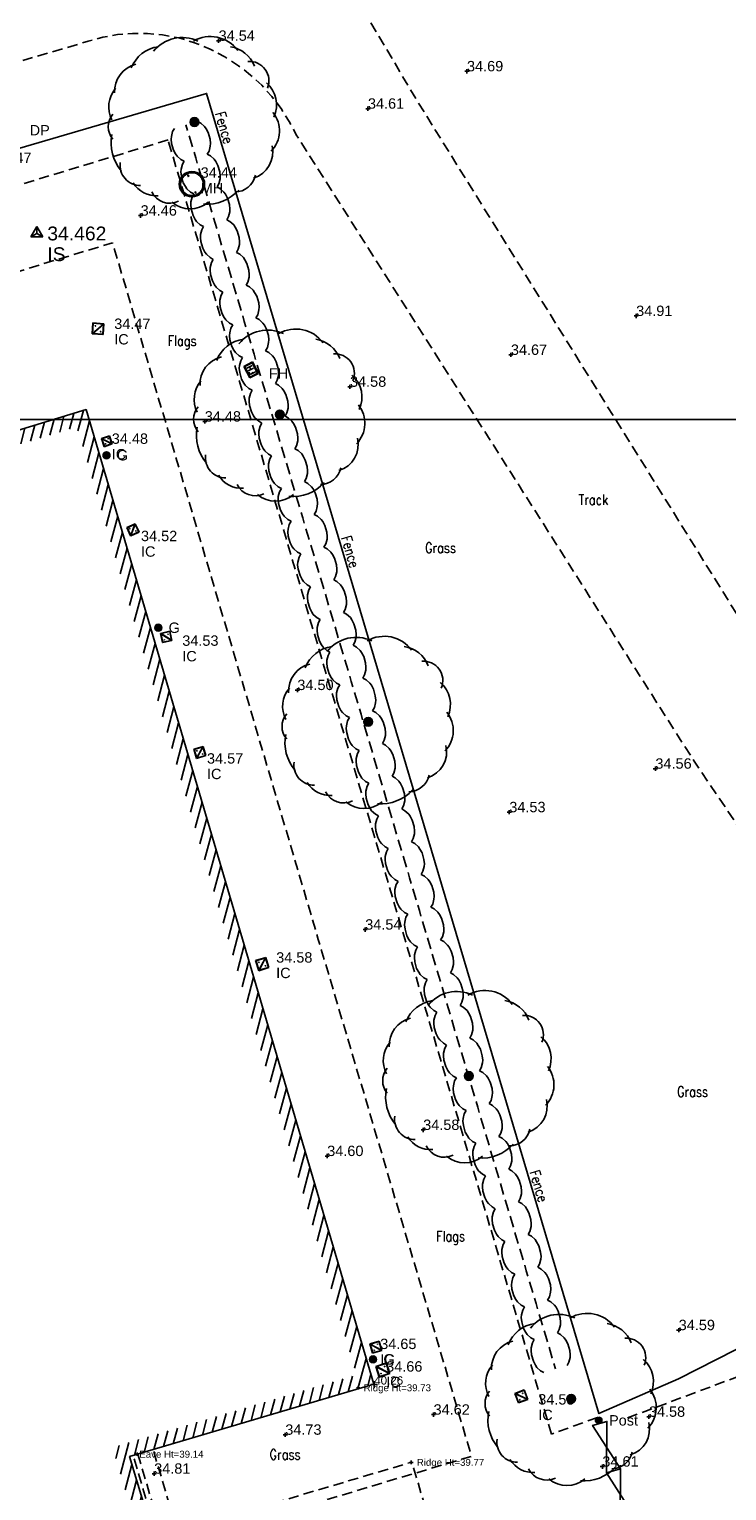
# Model space of a CAD drawing. Extents: x 708194 to 708420, y 776576 to 776889.
# Tile 21 of 31: x 708324 to 708344, y 776701 to 776744. Entities that reach past the tile are written whole.
import ezdxf
from ezdxf.enums import TextEntityAlignment as Align

# ---------------------------------------------------------------- set-up
doc = ezdxf.new("R2010")
doc.units = 0
doc.header["$LTSCALE"] = 0.15
doc.header["$MEASUREMENT"] = 0
doc.linetypes.add('Dashed', pattern=[3, 2, -1])
doc.layers.get('0').update_dxf_attribs({"linetype": 'CONTINUOUS'})
for name, color, linetype in [('Building', 8, 'CONTINUOUS'), ('Building Heights', 6, 'CONTINUOUS'), ('Channel', 132, 'Dashed'), ('Concrete', 7, 'Dashed'), ('Fence', 32, 'CONTINUOUS'), ('Gate', 3, 'CONTINUOUS'), ('Ground Levels', 3, 'CONTINUOUS'), ('Gulley', 4, 'CONTINUOUS'), ('Hedge', 3, 'CONTINUOUS'), ('IC', 5, 'CONTINUOUS'), ('Invert', 4, 'CONTINUOUS'), ('Levels', 7, 'CONTINUOUS'), ('Manholes', 7, 'CONTINUOUS'), ('OHang', 6, 'Dashed'), ('Street Furniture', 1, 'CONTINUOUS'), ('Survey Stations', 1, 'CONTINUOUS'), ('Text', 2, 'CONTINUOUS'), ('TITLE', 7, 'CONTINUOUS'), ('Trees', 3, 'CONTINUOUS'), ('Valves', 5, 'CONTINUOUS'), ('Verge', 1, 'Dashed')]:
    doc.layers.add(name, color=color, linetype=linetype)
doc.styles.add('Code Annotation', font='arial.ttf')
doc.styles.add('Default', font='arial.ttf')
doc.styles.add('Height Annotation', font='arial.ttf')
doc.styles.get("Standard").update_dxf_attribs({"font": 'ROMANS.SHX', "width": 0.8, "height": 0.3})
doc.styles.add('Station Text', font='arial.ttf')

# ---------------------------------------------------------------- blocks, each defined once
blk = doc.blocks.new('PT_PLUS')
at = {"color": 0, "linetype": 'Continuous', "flags": 128}
for points in [[(-0.5, 0), (0.5, 0)], [(0, -0.5), (0, 0.5)]]:
    blk.add_lwpolyline(points, dxfattribs=at)
blk = doc.blocks.new('PT_STATION')
at = {"color": 0, "linetype": 'Continuous', "flags": 128}
for points in [[(0, 0.5), (-0.433, -0.25)], [(-0.433, -0.25), (0, 0), (0, 0.5)], [(0.433, -0.25), (0, 0.5)], [(0, 0), (0.433, -0.25)], [(-0.433, -0.25), (0.433, -0.25)]]:
    blk.add_lwpolyline(points, dxfattribs=at)
blk = doc.blocks.new('MHS1')
at = {"color": 7, "linetype": 'Continuous', "flags": 128}
for points in [[(0.665963, 0.665963), (0, 0.665963)], [(0, 0.665963), (0, 0)], [(0, 0), (0.665963, 0)], [(0.652643, 0.652643), (0.013319, 0.652643)], [(0.013319, 0.652643), (0.013319, 0.013319)], [(0.013319, 0.013319), (0.652643, 0.013319)], [(0.019979, 0.019979), (0.645984, 0.645984)], [(0.019979, 0.029397), (0.636566, 0.645984)], [(0.645984, 0.645984), (0.019979, 0.645984)], [(0.019979, 0.645984), (0.019979, 0.019979)], [(0.019979, 0.019979), (0.645984, 0.019979)], [(0.029397, 0.019979), (0.645984, 0.636566)], [(0.146713, 0.513599), (0.152363, 0.51925)], [(0.155674, 0.504638), (0.146713, 0.513599)], [(0.161325, 0.510289), (0.152363, 0.51925)], [(0.171657, 0.488655), (0.180618, 0.479694)], [(0.177308, 0.494306), (0.186269, 0.485345)], [(0.186269, 0.485345), (0.180618, 0.479694)], [(0.479694, 0.180618), (0.485345, 0.186269)], [(0.488655, 0.171657), (0.479694, 0.180618)], [(0.494306, 0.177308), (0.485345, 0.186269)], [(0.504638, 0.155674), (0.513599, 0.146713)], [(0.510289, 0.161325), (0.51925, 0.152363)], [(0.51925, 0.152363), (0.513599, 0.146713)], [(0.645984, 0.019979), (0.645984, 0.645984)], [(0.652643, 0.013319), (0.652643, 0.652643)], [(0.665963, 0), (0.665963, 0.665963)]]:
    blk.add_lwpolyline(points, dxfattribs=at)
at = {"color": 7, "linetype": 'Continuous'}
for centre, start, end in [((0.166491, 0.499472), 154.471221, 295.528779), ((0.166491, 0.499472), -25.528779, 115.528779), ((0.499472, 0.166491), 154.471221, 295.528779), ((0.499472, 0.166491), -25.528779, 115.528779)]:
    blk.add_arc(centre, 0.011987, start, end, dxfattribs=at)
blk = doc.blocks.new('FH1')
at = {"color": 2, "linetype": 'Continuous', "flags": 128}
for points in [[(0, 0.2), (0.35, 0.2)], [(0, 0.2), (0, 0)], [(0, 0), (0.35, 0)], [(0.015, 0.185), (0.335, 0.185)], [(0.015, 0.185), (0.015, 0.015)], [(0.015, 0.015), (0.335, 0.015)], [(0.151982, 0.159631), (0.072663, 0.159631)], [(0.072663, 0.159631), (0.072663, 0.038958)], [(0.111251, 0.100008), (0.072663, 0.100008)], [(0.192713, 0.159274), (0.192713, 0.039672)], [(0.272724, 0.099754), (0.192713, 0.099754)], [(0.272724, 0.039787), (0.272724, 0.159811)], [(0.335, 0.185), (0.335, 0.015)], [(0.35, 0.2), (0.35, 0)]]:
    blk.add_lwpolyline(points, dxfattribs=at)
blk = doc.blocks.new('RS')
at = {"color": 8, "linetype": 'Continuous', "flags": 128}
for points in [[(-0.083713, 0.044426), (-0.083713, -0.044426)], [(-0.073184, -0.060215), (-0.073184, 0.060215)], [(-0.062653, 0.071107), (-0.062654, -0.071107)], [(-0.052123, -0.07915), (-0.052123, 0.07915)], [(-0.041594, 0.085156), (-0.041594, -0.085156)], [(-0.031064, -0.089536), (-0.031064, 0.089536)], [(-0.020533, 0.09252), (-0.020533, -0.09252)], [(-0.010004, -0.09477), (-0.010004, 0.09477)], [(0.000526, 0.09477), (0.000526, -0.09477)], [(0.011056, -0.09477), (0.011056, 0.09477)], [(0.021587, 0.09228), (0.021587, -0.09228)], [(0.032116, -0.089164), (0.032116, 0.089164)], [(0.042646, 0.084634), (0.042646, -0.084634)], [(0.053177, -0.078447), (0.053177, 0.078447)], [(0.063706, 0.070165), (0.063706, -0.070165)], [(0.074236, -0.058912), (0.074236, 0.058912)], [(0.084767, 0.04212), (0.084767, -0.042382)]]:
    blk.add_lwpolyline(points, dxfattribs=at)
at = {"color": 8, "linetype": 'Continuous'}
blk.add_arc((0, 0), 0.094771, 90.318307, 449.681693, dxfattribs=at)
blk = doc.blocks.new('SUMP1')
at = {"color": 4, "linetype": 'Continuous', "flags": 128}
for points in [[(-0.094472, 0.01), (0.094472, 0.01)], [(-0.090139, 0.03), (0.090139, 0.03)], [(-0.09, 0.030414), (-0.09, -0.030414)], [(-0.080777, 0.05), (0.080777, 0.05)], [(-0.07, 0.064226), (-0.07, -0.064226)], [(-0.064226, 0.07), (0.064226, 0.07)], [(-0.05, 0.080777), (-0.05, -0.080777)], [(-0.030414, 0.09), (0.030414, 0.09)], [(-0.03, 0.090139), (-0.03, -0.090139)], [(-0.01, 0.094472), (-0.01, -0.094472)], [(0.01, 0.094472), (0.01, -0.094472)], [(0.03, 0.090139), (0.03, -0.090139)], [(0.05, 0.080777), (0.05, -0.080777)], [(0.07, 0.064226), (0.07, -0.064226)], [(0.09, 0.030414), (0.09, -0.030414)], [(-0.094472, -0.01), (0.094472, -0.01)], [(-0.090139, -0.03), (0.090139, -0.03)], [(-0.080777, -0.05), (0.080777, -0.05)], [(-0.064226, -0.07), (0.064226, -0.07)], [(-0.030414, -0.09), (0.030414, -0.09)]]:
    blk.add_lwpolyline(points, dxfattribs=at)
at = {"color": 4, "linetype": 'Continuous'}
for radius in [0.1, 0.095]:
    blk.add_circle((0, 0), radius, dxfattribs=at)
blk = doc.blocks.new('TREE5')
at = {"color": 44, "linetype": 'Continuous', "flags": 128}
for points in [[(-0.094481, 0.084411), (-0.094481, -0.084411)], [(-0.067486, -0.107226), (-0.067486, 0.107226)], [(-0.040492, 0.120051), (-0.040492, -0.120051)], [(-0.013497, -0.125975), (-0.013497, 0.125975)], [(0.013497, 0.125975), (0.013497, -0.125975)], [(0.040492, -0.120051), (0.040492, 0.120051)], [(0.067486, 0.107226), (0.067486, -0.107226)], [(0.094481, -0.084411), (0.094481, 0.084411)]]:
    blk.add_lwpolyline(points, dxfattribs=at)
at = {"color": 44, "linetype": 'Continuous'}
blk.add_circle((0, 0), 0.126696, dxfattribs=at)
at = {"color": 3, "linetype": 'Continuous'}
for centre, radius, start, end in [((-0.913951, 1.214287), 0.975335, 97.87745, 158.95866), ((-0.351434, 1.376214), 1.066942, 64.735942, 141.078875), ((0.463374, 1.490188), 0.983588, 36.358776, 120.104647), ((0.897292, 1.289976), 0.902002, 21.327575, 80.817338), ((1.597409, 1.194285), 0.559657, -23.033508, 94.852954), ((-1.495841, 0.88369), 0.811557, 103.867301, 182.986637), ((-1.647334, 0.439368), 0.828785, 139.709963, 206.870364), ((1.545857, 0.500679), 0.833678, -25.245246, 49.646184), ((-1.939407, -0.136073), 0.554512, 139.308665, 220.691335), ((1.612818, -0.253196), 0.848096, -44.321793, 38.869171), ((-1.156085, -0.604727), 1.253935, 168.91805, 219.84474), ((1.480601, -0.869183), 0.78757, -73.009177, 13.519414), ((-1.564101, -1.249366), 0.587302, 171.949072, 270.746483), ((1.169291, -1.415867), 0.608241, -89.449267, -11.971919), ((-1.106335, -1.359725), 0.773709, -149.167056, -85.648095), ((-0.712871, -1.769669), 0.580891, -154.025606, -64.025606), ((0.375133, -1.162346), 1.214916, -95.219623, -41.698425), ((-0.123705, -1.708457), 0.803156, -130.556891, -49.443109)]:
    blk.add_arc(centre, radius, start, end, dxfattribs=at)
blk = doc.blocks.new('MHR1')
at = {"color": 7, "linetype": 'Continuous', "flags": 128}
for points in [[(0.081175, 0.003996), (0.068502, 0.003996)], [(0.068502, -0.003996), (0.068502, 0.003996)], [(0.103779, 0.003996), (0.116452, 0.003996)], [(0.116452, 0.003996), (0.116452, -0.003996)], [(0.562184, 0.003996), (0.549511, 0.003996)], [(0.549511, -0.003996), (0.549511, 0.003996)], [(0.584787, 0.003996), (0.59746, 0.003996)], [(0.59746, 0.003996), (0.59746, -0.003996)], [(0.081175, -0.003996), (0.068502, -0.003996)], [(0.103779, -0.003996), (0.116452, -0.003996)], [(0.562184, -0.003996), (0.549511, -0.003996)], [(0.584787, -0.003996), (0.59746, -0.003996)]]:
    blk.add_lwpolyline(points, dxfattribs=at)
at = {"color": 7, "linetype": 'Continuous'}
for radius in [0.332981, 0.299683]:
    blk.add_circle((0.332981, 0), radius, dxfattribs=at)
for centre, start, end in [((0.092477, 0), 19.471221, 160.528779), ((0.573486, 0), 19.471221, 160.528779), ((0.092477, 0), -160.528779, -19.471221), ((0.573486, 0), -160.528779, -19.471221)]:
    blk.add_arc(centre, 0.011987, start, end, dxfattribs=at)
blk = doc.blocks.new('a0-200')
at = {"layer": 'TITLE'}
blk.add_lwpolyline([(0, 0), (0, 156.6), (226.2, 156.6), (226.2, 0), (0, 0)], dxfattribs=at)

msp = doc.modelspace()

# ---------------------------------------------------------------- hatches: boundary and pattern name
at = {"layer": 'Text'}
h = msp.add_hatch(dxfattribs=at)
h.set_pattern_fill('ANSI31', color=256, scale=2, angle=30)
h.set_pattern_definition([(75, (0, 0), (-0.24148145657, 0.064704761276), [])])
h.paths.add_polyline_path([(708327.208, 776698.773), (708326.096, 776702.482), (708333.161, 776704.581), (708325.069, 776732.013), (708316.334, 776729.345), (708316.891, 776727.365), (708316.506, 776727.257), (708315.843, 776729.613), (708325.338, 776732.514), (708333.658, 776704.311), (708326.594, 776702.213), (708327.591, 776698.888)])

# ---------------------------------------------------------------- linework, layer by layer
at = {"layer": 'Building', "flags": 128}
msp.add_lwpolyline([(708327.208, 776698.773), (708327.591, 776698.888), (708326.594, 776702.213), (708333.658, 776704.311), (708325.338, 776732.514), (708315.843, 776729.613), (708316.506, 776727.257)], dxfattribs=at)
at = {"layer": 'Channel', "flags": 128}
msp.add_lwpolyline([(708328.351, 776696.69), (708326.716, 776702.184)], dxfattribs=at)
at = {"layer": 'Concrete', "flags": 128}
msp.add_lwpolyline([(708341, 776703.334), (708350.151, 776706.762), (708350.519, 776705.829)], dxfattribs=at)
at = {"layer": 'Fence', "flags": 128}
msp.add_lwpolyline([(708351.307, 776708.941), (708346.89, 776706.71), (708342.48, 776704.47), (708340.174, 776703.46), (708328.821, 776741.663), (708314.218, 776737.388)], dxfattribs=at)
at = {"layer": 'Gate', "flags": 128}
for points in [[(708340.8, 776701.862), (708340.389, 776701.743), (708340.404, 776703.234), (708339.992, 776703.115)], [(708341.197, 776700.489), (708340.785, 776700.37), (708340.8, 776701.862), (708340.389, 776701.743)]]:
    msp.add_lwpolyline(points, close=True, dxfattribs=at)
at = {"layer": 'Hedge'}
for p, q in [((708328.273, 776740.591), (708328.226, 776740.749)), ((708328.414, 776740.117), (708328.32, 776740.433)), ((708328.695, 776739.17), (708328.601, 776739.485)), ((708328.976, 776738.223), (708328.883, 776738.538)), ((708329.258, 776737.275), (708329.164, 776737.591)), ((708329.539, 776736.328), (708329.445, 776736.643)), ((708329.82, 776735.381), (708329.727, 776735.696)), ((708330.102, 776734.433), (708330.008, 776734.749)), ((708330.383, 776733.486), (708330.289, 776733.801)), ((708330.664, 776732.539), (708330.57, 776732.854)), ((708330.945, 776731.591), (708330.852, 776731.907)), ((708331.227, 776730.644), (708331.133, 776730.959)), ((708331.508, 776729.697), (708331.414, 776730.012)), ((708331.789, 776728.749), (708331.696, 776729.065)), ((708332.071, 776727.802), (708331.977, 776728.117)), ((708332.352, 776726.855), (708332.258, 776727.17)), ((708332.633, 776725.907), (708332.54, 776726.223)), ((708332.915, 776724.96), (708332.821, 776725.276)), ((708333.196, 776724.013), (708333.102, 776724.328)), ((708333.477, 776723.065), (708333.384, 776723.381)), ((708333.759, 776722.118), (708333.665, 776722.434)), ((708334.04, 776721.171), (708333.946, 776721.486)), ((708334.321, 776720.224), (708334.228, 776720.539)), ((708334.603, 776719.276), (708334.509, 776719.592)), ((708334.884, 776718.329), (708334.79, 776718.644)), ((708335.165, 776717.382), (708335.072, 776717.697)), ((708335.447, 776716.434), (708335.353, 776716.75)), ((708335.728, 776715.487), (708335.634, 776715.802)), ((708336.009, 776714.54), (708335.915, 776714.855)), ((708336.29, 776713.592), (708336.197, 776713.908)), ((708336.572, 776712.645), (708336.478, 776712.96)), ((708336.853, 776711.698), (708336.759, 776712.013)), ((708337.134, 776710.75), (708337.041, 776711.066)), ((708337.416, 776709.803), (708337.322, 776710.118)), ((708337.697, 776708.856), (708337.603, 776709.171)), ((708337.978, 776707.908), (708337.885, 776708.224)), ((708338.26, 776706.961), (708338.166, 776707.277)), ((708338.541, 776706.014), (708338.447, 776706.329)), ((708338.822, 776705.066), (708338.729, 776705.382)), ((708338.916, 776704.751), (708338.869, 776704.908))]:
    msp.add_line(p, q, dxfattribs=at)
at = {"layer": 'Hedge', "flags": 128}
for points in [[(708328.172, 776739.702), (708328.079, 776739.752), (708327.972, 776739.849), (708327.927, 776739.913), (708327.868, 776740.024), (708327.811, 776740.214), (708327.8, 776740.339), (708327.803, 776740.417), (708327.84, 776740.557), (708327.89, 776740.649)], [(708328.843, 776739.901), (708328.894, 776739.994), (708328.93, 776740.133), (708328.933, 776740.212), (708328.922, 776740.337), (708328.866, 776740.527), (708328.807, 776740.638), (708328.762, 776740.702), (708328.655, 776740.799), (708328.562, 776740.849)], [(708328.554, 776739.643), (708328.507, 776739.802), (708328.461, 776739.959)], [(708329.124, 776738.954), (708329.175, 776739.046), (708329.212, 776739.186), (708329.215, 776739.264), (708329.203, 776739.39), (708329.147, 776739.579), (708329.088, 776739.691), (708329.043, 776739.755), (708328.936, 776739.852), (708328.843, 776739.901)], [(708328.453, 776738.755), (708328.36, 776738.804), (708328.253, 776738.901), (708328.208, 776738.965), (708328.149, 776739.077), (708328.093, 776739.266), (708328.081, 776739.392), (708328.084, 776739.47), (708328.121, 776739.61), (708328.172, 776739.702)], [(708328.836, 776738.696), (708328.789, 776738.854), (708328.742, 776739.012)], [(708329.405, 776738.007), (708329.456, 776738.099), (708329.493, 776738.239), (708329.496, 776738.317), (708329.485, 776738.443), (708329.428, 776738.632), (708329.369, 776738.743), (708329.324, 776738.807), (708329.217, 776738.904), (708329.124, 776738.954)], [(708328.734, 776737.807), (708328.641, 776737.857), (708328.534, 776737.954), (708328.489, 776738.018), (708328.43, 776738.129), (708328.374, 776738.319), (708328.363, 776738.444), (708328.366, 776738.523), (708328.402, 776738.662), (708328.453, 776738.755)], [(708329.117, 776737.749), (708329.07, 776737.907), (708329.023, 776738.064)], [(708329.016, 776736.86), (708328.923, 776736.91), (708328.816, 776737.007), (708328.771, 776737.071), (708328.711, 776737.182), (708328.655, 776737.372), (708328.644, 776737.497), (708328.647, 776737.575), (708328.684, 776737.715), (708328.734, 776737.807)], [(708329.687, 776737.059), (708329.738, 776737.152), (708329.774, 776737.292), (708329.777, 776737.37), (708329.766, 776737.495), (708329.71, 776737.685), (708329.651, 776737.796), (708329.606, 776737.86), (708329.498, 776737.957), (708329.405, 776738.007)], [(708329.297, 776735.913), (708329.204, 776735.962), (708329.097, 776736.06), (708329.052, 776736.123), (708328.993, 776736.235), (708328.937, 776736.424), (708328.925, 776736.55), (708328.928, 776736.628), (708328.965, 776736.768), (708329.016, 776736.86)], [(708329.398, 776736.802), (708329.351, 776736.96), (708329.305, 776737.117)], [(708329.968, 776736.112), (708330.019, 776736.204), (708330.056, 776736.344), (708330.058, 776736.422), (708330.047, 776736.548), (708329.991, 776736.737), (708329.932, 776736.849), (708329.887, 776736.913), (708329.78, 776737.01), (708329.687, 776737.059)], [(708329.578, 776734.965), (708329.485, 776735.015), (708329.378, 776735.112), (708329.333, 776735.176), (708329.274, 776735.287), (708329.218, 776735.477), (708329.207, 776735.602), (708329.21, 776735.681), (708329.246, 776735.82), (708329.297, 776735.913)], [(708329.68, 776735.854), (708329.633, 776736.012), (708329.586, 776736.17)], [(708330.249, 776735.165), (708330.3, 776735.257), (708330.337, 776735.397), (708330.34, 776735.475), (708330.329, 776735.601), (708330.272, 776735.79), (708330.213, 776735.901), (708330.168, 776735.965), (708330.061, 776736.062), (708329.968, 776736.112)], [(708329.961, 776734.907), (708329.914, 776735.065), (708329.867, 776735.222)], [(708330.531, 776734.217), (708330.582, 776734.31), (708330.618, 776734.45), (708330.621, 776734.528), (708330.61, 776734.653), (708330.554, 776734.843), (708330.495, 776734.954), (708330.449, 776735.018), (708330.342, 776735.115), (708330.249, 776735.165)], [(708329.86, 776734.018), (708329.767, 776734.068), (708329.66, 776734.165), (708329.615, 776734.229), (708329.555, 776734.34), (708329.499, 776734.53), (708329.488, 776734.655), (708329.491, 776734.733), (708329.528, 776734.873), (708329.578, 776734.965)], [(708330.242, 776733.96), (708330.195, 776734.118), (708330.149, 776734.275)], [(708330.812, 776733.27), (708330.863, 776733.363), (708330.9, 776733.502), (708330.902, 776733.58), (708330.891, 776733.706), (708330.835, 776733.895), (708330.776, 776734.007), (708330.731, 776734.071), (708330.624, 776734.168), (708330.531, 776734.217)], [(708330.141, 776733.071), (708330.048, 776733.121), (708329.941, 776733.218), (708329.896, 776733.282), (708329.837, 776733.393), (708329.78, 776733.582), (708329.769, 776733.708), (708329.772, 776733.786), (708329.809, 776733.926), (708329.86, 776734.018)], [(708330.422, 776732.124), (708330.329, 776732.173), (708330.222, 776732.27), (708330.177, 776732.334), (708330.118, 776732.446), (708330.062, 776732.635), (708330.051, 776732.761), (708330.053, 776732.839), (708330.09, 776732.978), (708330.141, 776733.071)], [(708330.524, 776733.012), (708330.477, 776733.17), (708330.43, 776733.328)], [(708331.093, 776732.323), (708331.144, 776732.415), (708331.181, 776732.555), (708331.184, 776732.633), (708331.173, 776732.759), (708331.116, 776732.948), (708331.057, 776733.059), (708331.012, 776733.123), (708330.905, 776733.22), (708330.812, 776733.27)], [(708330.704, 776731.176), (708330.611, 776731.226), (708330.504, 776731.323), (708330.459, 776731.387), (708330.399, 776731.498), (708330.343, 776731.688), (708330.332, 776731.813), (708330.335, 776731.891), (708330.372, 776732.031), (708330.422, 776732.124)], [(708330.805, 776732.065), (708330.758, 776732.223), (708330.711, 776732.38)], [(708331.375, 776731.375), (708331.425, 776731.468), (708331.462, 776731.608), (708331.465, 776731.686), (708331.454, 776731.811), (708331.398, 776732.001), (708331.338, 776732.112), (708331.293, 776732.176), (708331.186, 776732.273), (708331.093, 776732.323)], [(708331.086, 776731.118), (708331.039, 776731.276), (708330.992, 776731.433)], [(708331.656, 776730.428), (708331.707, 776730.521), (708331.744, 776730.66), (708331.746, 776730.738), (708331.735, 776730.864), (708331.679, 776731.053), (708331.62, 776731.165), (708331.575, 776731.229), (708331.468, 776731.326), (708331.375, 776731.375)], [(708330.985, 776730.229), (708330.892, 776730.279), (708330.785, 776730.376), (708330.74, 776730.44), (708330.681, 776730.551), (708330.624, 776730.74), (708330.613, 776730.866), (708330.616, 776730.944), (708330.653, 776731.084), (708330.704, 776731.176)], [(708331.367, 776730.17), (708331.32, 776730.329), (708331.274, 776730.486)], [(708331.937, 776729.481), (708331.988, 776729.573), (708332.025, 776729.713), (708332.028, 776729.791), (708332.017, 776729.917), (708331.96, 776730.106), (708331.901, 776730.217), (708331.856, 776730.281), (708331.749, 776730.378), (708331.656, 776730.428)], [(708331.266, 776729.282), (708331.173, 776729.331), (708331.066, 776729.428), (708331.021, 776729.492), (708330.962, 776729.604), (708330.906, 776729.793), (708330.895, 776729.919), (708330.897, 776729.997), (708330.934, 776730.136), (708330.985, 776730.229)], [(708331.548, 776728.334), (708331.455, 776728.384), (708331.348, 776728.481), (708331.302, 776728.545), (708331.243, 776728.656), (708331.187, 776728.846), (708331.176, 776728.971), (708331.179, 776729.049), (708331.215, 776729.189), (708331.266, 776729.282)], [(708331.649, 776729.223), (708331.602, 776729.381), (708331.555, 776729.538)], [(708332.219, 776728.534), (708332.269, 776728.626), (708332.306, 776728.766), (708332.309, 776728.844), (708332.298, 776728.969), (708332.242, 776729.159), (708332.182, 776729.27), (708332.137, 776729.334), (708332.03, 776729.431), (708331.937, 776729.481)], [(708331.829, 776727.387), (708331.736, 776727.437), (708331.629, 776727.534), (708331.584, 776727.598), (708331.525, 776727.709), (708331.468, 776727.898), (708331.457, 776728.024), (708331.46, 776728.102), (708331.497, 776728.242), (708331.548, 776728.334)], [(708331.93, 776728.276), (708331.883, 776728.434), (708331.836, 776728.591)], [(708332.5, 776727.586), (708332.551, 776727.679), (708332.587, 776727.818), (708332.59, 776727.897), (708332.579, 776728.022), (708332.523, 776728.212), (708332.464, 776728.323), (708332.419, 776728.387), (708332.312, 776728.484), (708332.219, 776728.534)], [(708332.211, 776727.328), (708332.164, 776727.487), (708332.118, 776727.644)], [(708332.781, 776726.639), (708332.832, 776726.731), (708332.869, 776726.871), (708332.872, 776726.949), (708332.86, 776727.075), (708332.804, 776727.264), (708332.745, 776727.376), (708332.7, 776727.439), (708332.593, 776727.537), (708332.5, 776727.586)], [(708332.11, 776726.44), (708332.017, 776726.489), (708331.91, 776726.586), (708331.865, 776726.65), (708331.806, 776726.762), (708331.75, 776726.951), (708331.739, 776727.077), (708331.741, 776727.155), (708331.778, 776727.295), (708331.829, 776727.387)], [(708332.493, 776726.381), (708332.446, 776726.539), (708332.399, 776726.697)], [(708333.063, 776725.692), (708333.113, 776725.784), (708333.15, 776725.924), (708333.153, 776726.002), (708333.142, 776726.127), (708333.086, 776726.317), (708333.026, 776726.428), (708332.981, 776726.492), (708332.874, 776726.589), (708332.781, 776726.639)], [(708332.392, 776725.492), (708332.299, 776725.542), (708332.191, 776725.639), (708332.146, 776725.703), (708332.087, 776725.814), (708332.031, 776726.004), (708332.02, 776726.129), (708332.023, 776726.207), (708332.059, 776726.347), (708332.11, 776726.44)], [(708332.774, 776725.434), (708332.727, 776725.592), (708332.68, 776725.749)], [(708332.673, 776724.545), (708332.58, 776724.595), (708332.473, 776724.692), (708332.428, 776724.756), (708332.369, 776724.867), (708332.312, 776725.056), (708332.301, 776725.182), (708332.304, 776725.26), (708332.341, 776725.4), (708332.392, 776725.492)], [(708333.344, 776724.744), (708333.395, 776724.837), (708333.431, 776724.976), (708333.434, 776725.055), (708333.423, 776725.18), (708333.367, 776725.37), (708333.308, 776725.481), (708333.263, 776725.545), (708333.156, 776725.642), (708333.063, 776725.692)], [(708332.954, 776723.598), (708332.861, 776723.647), (708332.754, 776723.744), (708332.709, 776723.808), (708332.65, 776723.92), (708332.594, 776724.109), (708332.582, 776724.235), (708332.585, 776724.313), (708332.622, 776724.453), (708332.673, 776724.545)], [(708333.055, 776724.486), (708333.008, 776724.645), (708332.962, 776724.802)], [(708333.625, 776723.797), (708333.676, 776723.889), (708333.713, 776724.029), (708333.716, 776724.107), (708333.704, 776724.233), (708333.648, 776724.422), (708333.589, 776724.534), (708333.544, 776724.598), (708333.437, 776724.695), (708333.344, 776724.744)], [(708333.337, 776723.539), (708333.29, 776723.697), (708333.243, 776723.855)], [(708333.907, 776722.85), (708333.957, 776722.942), (708333.994, 776723.082), (708333.997, 776723.16), (708333.986, 776723.285), (708333.929, 776723.475), (708333.87, 776723.586), (708333.825, 776723.65), (708333.718, 776723.747), (708333.625, 776723.797)], [(708333.235, 776722.65), (708333.142, 776722.7), (708333.035, 776722.797), (708332.99, 776722.861), (708332.931, 776722.972), (708332.875, 776723.162), (708332.864, 776723.287), (708332.867, 776723.366), (708332.903, 776723.505), (708332.954, 776723.598)], [(708333.618, 776722.592), (708333.571, 776722.75), (708333.524, 776722.907)], [(708334.188, 776721.902), (708334.239, 776721.995), (708334.275, 776722.134), (708334.278, 776722.213), (708334.267, 776722.338), (708334.211, 776722.528), (708334.152, 776722.639), (708334.107, 776722.703), (708334, 776722.8), (708333.907, 776722.85)], [(708333.517, 776721.703), (708333.424, 776721.753), (708333.317, 776721.85), (708333.272, 776721.914), (708333.213, 776722.025), (708333.156, 776722.215), (708333.145, 776722.34), (708333.148, 776722.418), (708333.185, 776722.558), (708333.235, 776722.65)], [(708333.899, 776721.644), (708333.852, 776721.803), (708333.806, 776721.96)], [(708333.798, 776720.756), (708333.705, 776720.805), (708333.598, 776720.902), (708333.553, 776720.966), (708333.494, 776721.078), (708333.438, 776721.267), (708333.426, 776721.393), (708333.429, 776721.471), (708333.466, 776721.611), (708333.517, 776721.703)], [(708334.469, 776720.955), (708334.52, 776721.047), (708334.557, 776721.187), (708334.56, 776721.265), (708334.548, 776721.391), (708334.492, 776721.58), (708334.433, 776721.692), (708334.388, 776721.756), (708334.281, 776721.853), (708334.188, 776721.902)], [(708334.079, 776719.808), (708333.986, 776719.858), (708333.879, 776719.955), (708333.834, 776720.019), (708333.775, 776720.13), (708333.719, 776720.32), (708333.708, 776720.445), (708333.711, 776720.524), (708333.747, 776720.663), (708333.798, 776720.756)], [(708334.181, 776720.697), (708334.134, 776720.855), (708334.087, 776721.013)], [(708334.75, 776720.008), (708334.801, 776720.1), (708334.838, 776720.24), (708334.841, 776720.318), (708334.83, 776720.444), (708334.773, 776720.633), (708334.714, 776720.744), (708334.669, 776720.808), (708334.562, 776720.905), (708334.469, 776720.955)], [(708334.462, 776719.75), (708334.415, 776719.908), (708334.368, 776720.065)], [(708335.032, 776719.06), (708335.083, 776719.153), (708335.119, 776719.293), (708335.122, 776719.371), (708335.111, 776719.496), (708335.055, 776719.686), (708334.996, 776719.797), (708334.951, 776719.861), (708334.843, 776719.958), (708334.75, 776720.008)], [(708334.361, 776718.861), (708334.268, 776718.911), (708334.161, 776719.008), (708334.116, 776719.072), (708334.056, 776719.183), (708334, 776719.373), (708333.989, 776719.498), (708333.992, 776719.576), (708334.029, 776719.716), (708334.079, 776719.808)], [(708334.743, 776718.803), (708334.696, 776718.961), (708334.65, 776719.118)], [(708335.313, 776718.113), (708335.364, 776718.205), (708335.401, 776718.345), (708335.403, 776718.423), (708335.392, 776718.549), (708335.336, 776718.738), (708335.277, 776718.85), (708335.232, 776718.914), (708335.125, 776719.011), (708335.032, 776719.06)], [(708334.642, 776717.914), (708334.549, 776717.963), (708334.442, 776718.061), (708334.397, 776718.124), (708334.338, 776718.236), (708334.282, 776718.425), (708334.27, 776718.551), (708334.273, 776718.629), (708334.31, 776718.769), (708334.361, 776718.861)], [(708335.025, 776717.855), (708334.978, 776718.013), (708334.931, 776718.171)], [(708334.923, 776716.966), (708334.83, 776717.016), (708334.723, 776717.113), (708334.678, 776717.177), (708334.619, 776717.288), (708334.563, 776717.478), (708334.552, 776717.603), (708334.555, 776717.682), (708334.591, 776717.821), (708334.642, 776717.914)], [(708335.594, 776717.166), (708335.645, 776717.258), (708335.682, 776717.398), (708335.685, 776717.476), (708335.674, 776717.602), (708335.617, 776717.791), (708335.558, 776717.902), (708335.513, 776717.966), (708335.406, 776718.063), (708335.313, 776718.113)], [(708335.205, 776716.019), (708335.112, 776716.069), (708335.005, 776716.166), (708334.96, 776716.23), (708334.9, 776716.341), (708334.844, 776716.531), (708334.833, 776716.656), (708334.836, 776716.734), (708334.873, 776716.874), (708334.923, 776716.966)], [(708335.306, 776716.908), (708335.259, 776717.066), (708335.212, 776717.223)], [(708335.876, 776716.218), (708335.927, 776716.311), (708335.963, 776716.451), (708335.966, 776716.529), (708335.955, 776716.654), (708335.899, 776716.844), (708335.84, 776716.955), (708335.794, 776717.019), (708335.687, 776717.116), (708335.594, 776717.166)], [(708335.587, 776715.961), (708335.54, 776716.119), (708335.494, 776716.276)], [(708336.157, 776715.271), (708336.208, 776715.364), (708336.245, 776715.503), (708336.247, 776715.581), (708336.236, 776715.707), (708336.18, 776715.896), (708336.121, 776716.008), (708336.076, 776716.072), (708335.969, 776716.169), (708335.876, 776716.218)], [(708335.486, 776715.072), (708335.393, 776715.122), (708335.286, 776715.219), (708335.241, 776715.283), (708335.182, 776715.394), (708335.125, 776715.583), (708335.114, 776715.709), (708335.117, 776715.787), (708335.154, 776715.927), (708335.205, 776716.019)], [(708335.869, 776715.013), (708335.822, 776715.171), (708335.775, 776715.329)], [(708336.438, 776714.324), (708336.489, 776714.416), (708336.526, 776714.556), (708336.529, 776714.634), (708336.518, 776714.76), (708336.461, 776714.949), (708336.402, 776715.06), (708336.357, 776715.124), (708336.25, 776715.221), (708336.157, 776715.271)], [(708335.767, 776714.125), (708335.674, 776714.174), (708335.567, 776714.271), (708335.522, 776714.335), (708335.463, 776714.447), (708335.407, 776714.636), (708335.396, 776714.762), (708335.398, 776714.84), (708335.435, 776714.979), (708335.486, 776715.072)], [(708336.15, 776714.066), (708336.103, 776714.224), (708336.056, 776714.381)], [(708336.049, 776713.177), (708335.956, 776713.227), (708335.849, 776713.324), (708335.804, 776713.388), (708335.744, 776713.499), (708335.688, 776713.689), (708335.677, 776713.814), (708335.68, 776713.892), (708335.717, 776714.032), (708335.767, 776714.125)], [(708336.72, 776713.376), (708336.77, 776713.469), (708336.807, 776713.609), (708336.81, 776713.687), (708336.799, 776713.812), (708336.743, 776714.002), (708336.683, 776714.113), (708336.638, 776714.177), (708336.531, 776714.274), (708336.438, 776714.324)], [(708336.33, 776712.23), (708336.237, 776712.28), (708336.13, 776712.377), (708336.085, 776712.441), (708336.026, 776712.552), (708335.969, 776712.741), (708335.958, 776712.867), (708335.961, 776712.945), (708335.998, 776713.085), (708336.049, 776713.177)], [(708336.431, 776713.119), (708336.384, 776713.277), (708336.337, 776713.434)], [(708337.001, 776712.429), (708337.052, 776712.522), (708337.089, 776712.661), (708337.091, 776712.739), (708337.08, 776712.865), (708337.024, 776713.054), (708336.965, 776713.166), (708336.92, 776713.23), (708336.813, 776713.327), (708336.72, 776713.376)], [(708336.611, 776711.283), (708336.518, 776711.332), (708336.411, 776711.429), (708336.366, 776711.493), (708336.307, 776711.605), (708336.251, 776711.794), (708336.24, 776711.92), (708336.242, 776711.998), (708336.279, 776712.137), (708336.33, 776712.23)], [(708336.712, 776712.171), (708336.665, 776712.33), (708336.619, 776712.487)], [(708337.282, 776711.482), (708337.333, 776711.574), (708337.37, 776711.714), (708337.373, 776711.792), (708337.362, 776711.918), (708337.305, 776712.107), (708337.246, 776712.218), (708337.201, 776712.282), (708337.094, 776712.379), (708337.001, 776712.429)], [(708336.994, 776711.224), (708336.947, 776711.382), (708336.9, 776711.539)], [(708337.564, 776710.535), (708337.614, 776710.627), (708337.651, 776710.767), (708337.654, 776710.845), (708337.643, 776710.97), (708337.587, 776711.16), (708337.527, 776711.271), (708337.482, 776711.335), (708337.375, 776711.432), (708337.282, 776711.482)], [(708336.893, 776710.335), (708336.8, 776710.385), (708336.693, 776710.482), (708336.647, 776710.546), (708336.588, 776710.657), (708336.532, 776710.847), (708336.521, 776710.972), (708336.524, 776711.05), (708336.56, 776711.19), (708336.611, 776711.283)], [(708337.275, 776710.277), (708337.228, 776710.435), (708337.181, 776710.592)], [(708337.845, 776709.587), (708337.896, 776709.68), (708337.932, 776709.819), (708337.935, 776709.898), (708337.924, 776710.023), (708337.868, 776710.213), (708337.809, 776710.324), (708337.764, 776710.388), (708337.657, 776710.485), (708337.564, 776710.535)], [(708337.174, 776709.388), (708337.081, 776709.438), (708336.974, 776709.535), (708336.929, 776709.599), (708336.87, 776709.71), (708336.813, 776709.899), (708336.802, 776710.025), (708336.805, 776710.103), (708336.842, 776710.243), (708336.893, 776710.335)], [(708337.455, 776708.441), (708337.362, 776708.49), (708337.255, 776708.587), (708337.21, 776708.651), (708337.151, 776708.763), (708337.095, 776708.952), (708337.084, 776709.078), (708337.086, 776709.156), (708337.123, 776709.296), (708337.174, 776709.388)], [(708337.556, 776709.329), (708337.509, 776709.488), (708337.463, 776709.645)], [(708338.126, 776708.64), (708338.177, 776708.732), (708338.214, 776708.872), (708338.217, 776708.95), (708338.205, 776709.076), (708338.149, 776709.265), (708338.09, 776709.377), (708338.045, 776709.44), (708337.938, 776709.538), (708337.845, 776709.587)], [(708337.737, 776707.493), (708337.644, 776707.543), (708337.536, 776707.64), (708337.491, 776707.704), (708337.432, 776707.815), (708337.376, 776708.005), (708337.365, 776708.13), (708337.368, 776708.208), (708337.404, 776708.348), (708337.455, 776708.441)], [(708337.838, 776708.382), (708337.791, 776708.54), (708337.744, 776708.698)], [(708338.408, 776707.693), (708338.458, 776707.785), (708338.495, 776707.925), (708338.498, 776708.003), (708338.487, 776708.128), (708338.431, 776708.318), (708338.371, 776708.429), (708338.326, 776708.493), (708338.219, 776708.59), (708338.126, 776708.64)], [(708338.119, 776707.435), (708338.072, 776707.593), (708338.025, 776707.75)], [(708338.689, 776706.745), (708338.74, 776706.838), (708338.776, 776706.977), (708338.779, 776707.056), (708338.768, 776707.181), (708338.712, 776707.371), (708338.653, 776707.482), (708338.608, 776707.546), (708338.501, 776707.643), (708338.408, 776707.693)], [(708338.018, 776706.546), (708337.925, 776706.596), (708337.818, 776706.693), (708337.773, 776706.757), (708337.714, 776706.868), (708337.657, 776707.057), (708337.646, 776707.183), (708337.649, 776707.261), (708337.686, 776707.401), (708337.737, 776707.493)], [(708338.4, 776706.487), (708338.353, 776706.646), (708338.307, 776706.803)], [(708338.97, 776705.798), (708339.021, 776705.89), (708339.058, 776706.03), (708339.061, 776706.108), (708339.049, 776706.234), (708338.993, 776706.423), (708338.934, 776706.535), (708338.889, 776706.599), (708338.782, 776706.696), (708338.689, 776706.745)], [(708338.299, 776705.599), (708338.206, 776705.648), (708338.099, 776705.745), (708338.054, 776705.809), (708337.995, 776705.921), (708337.939, 776706.11), (708337.927, 776706.236), (708337.93, 776706.314), (708337.967, 776706.454), (708338.018, 776706.546)], [(708338.58, 776704.651), (708338.487, 776704.701), (708338.38, 776704.798), (708338.335, 776704.862), (708338.276, 776704.973), (708338.22, 776705.163), (708338.209, 776705.288), (708338.212, 776705.367), (708338.248, 776705.506), (708338.299, 776705.599)], [(708338.682, 776705.54), (708338.635, 776705.698), (708338.588, 776705.856)], [(708339.252, 776704.851), (708339.302, 776704.943), (708339.339, 776705.083), (708339.342, 776705.161), (708339.331, 776705.286), (708339.274, 776705.476), (708339.215, 776705.587), (708339.17, 776705.651), (708339.063, 776705.748), (708338.97, 776705.798)]]:
    msp.add_lwpolyline(points, dxfattribs=at)
at = {"layer": 'OHang', "flags": 128}
for points in [[(708326.836, 776702.29), (708327.536, 776699.91), (708334.761, 776702.055)], [(708349.038, 776653.693), (708334.762, 776702.054)]]:
    msp.add_lwpolyline(points, dxfattribs=at)
at = {"layer": 'Verge', "flags": 128}
for points in [[(708329.231, 776751.068), (708334.892, 776741.482), (708346.417, 776722.975), (708354.8, 776711.398), (708355.802, 776711.307)], [(708313.638, 776739.478), (708320.264, 776741.656), (708325.396, 776743.171), (708325.816, 776743.285), (708326.245, 776743.362), (708326.678, 776743.399), (708327.114, 776743.398), (708327.547, 776743.357), (708328.018, 776743.267), (708328.477, 776743.129), (708328.921, 776742.947), (708329.346, 776742.724), (708329.748, 776742.464), (708330.094, 776742.194), (708330.417, 776741.896), (708330.712, 776741.571), (708330.979, 776741.222), (708331.215, 776740.852), (708331.418, 776740.463), (708342.928, 776722.337), (708351.304, 776709.95), (708351.307, 776709.038)], [(708327.293, 776702.365), (708328.075, 776699.703), (708336.486, 776702.224), (708332.055, 776717.18), (708326.102, 776737.341), (708314.636, 776733.842)]]:
    msp.add_lwpolyline(points, dxfattribs=at)
at = {"layer": 'Verge'}
msp.add_lwpolyline([(708340.133, 776703.349), (708338.801, 776702.866), (708327.706, 776740.318), (708314.536, 776736.326)], dxfattribs=at)

# ---------------------------------------------------------------- block references
at = {"layer": 'Building Heights', "xscale": 0.1, "yscale": 0.1, "zscale": 0.1}
for p in [(708333.205, 776704.206), (708326.816, 776702.284), (708334.745, 776702.048)]:
    msp.add_blockref('PT_PLUS', p, dxfattribs=at)
at = {"layer": 'Ground Levels', "xscale": 0.12, "yscale": 0.12, "zscale": 0.12}
for p in [(708336.356, 776742.301), (708341.25, 776735.221), (708332.312, 776710.912), (708335.389, 776703.429), (708331.099, 776702.847)]:
    msp.add_blockref('PT_PLUS', p, dxfattribs=at)
at = {"layer": 'Gulley'}
for p in [(708325.927, 776731.191), (708327.424, 776726.201), (708333.637, 776705.029)]:
    msp.add_blockref('SUMP1', p, dxfattribs=at)
at = {"layer": 'IC'}
for p, xscale, yscale, zscale, rotation in [((708325.85, 776734.997), 0.474259, 0.474259, 0.474259, 175.823909), ((708325.779, 776731.672), 0.370446, 0.370446, 0.370446, 289.5366550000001), ((708326.624, 776728.855), 0.403512, 0.403512, 0.403512, 24.514538), ((708327.819, 776725.827), 0.414102, 0.414102, 0.414102, 102.24712), ((708328.534, 776722.419), 0.41616, 0.41616, 0.41616, 16.669542), ((708330.535, 776716.66), 0.462187, 0.462187, 0.462187, 196.904285), ((708333.545, 776705.477), 0.426853, 0.426853, 0.426853, 285.82081), ((708333.718, 776704.824), 0.486254, 0.486254, 0.486254, 287.987335), ((708338.117, 776703.871), 0.441043, 0.441043, 0.441043, 110.841437)]:
    msp.add_blockref('MHS1', p, dxfattribs=dict(at, xscale=xscale, yscale=yscale, zscale=zscale, rotation=rotation))
at = {"layer": 'Invert', "xscale": 0.2, "yscale": 0.2, "zscale": 0.2}
msp.add_blockref('PT_PLUS', (708333.671, 776704.299), dxfattribs=at)
at = {"layer": 'Levels', "xscale": 0.12, "yscale": 0.12, "zscale": 0.12}
for p in [(708329.17, 776743.184), (708333.49, 776741.22), (708326.914, 776738.126), (708337.626, 776734.096), (708332.971, 776733.172), (708328.769, 776732.166), (708331.448, 776724.396), (708341.807, 776722.121), (708337.58, 776720.862), (708333.411, 776717.464), (708335.088, 776711.667), (708342.481, 776705.874), (708341.619, 776703.367), (708327.306, 776701.72), (708340.272, 776701.925)]:
    msp.add_blockref('PT_PLUS', p, dxfattribs=at)
at = {"layer": 'Manholes', "xscale": 1.101411, "yscale": 1.101411, "zscale": 1.101411, "rotation": 293.629378}
msp.add_blockref('MHR1', (708328.252, 776739.372), dxfattribs=at)
at = {"layer": 'Street Furniture'}
msp.add_blockref('RS', (708340.166, 776703.264), dxfattribs=at)
at = {"layer": 'Survey Stations', "xscale": 0.4, "yscale": 0.4, "zscale": 0.4}
msp.add_blockref('PT_STATION', (708323.914, 776737.609), dxfattribs=at)
at = {"layer": 'Text'}
for p in [(708194.236, 776732.226), (708194.236, 776575.626)]:
    msp.add_blockref('a0-200', p, dxfattribs=at)
at = {"layer": 'Trees'}
for p in [(708328.469, 776740.834), (708330.94, 776732.37), (708333.499, 776723.479), (708336.411, 776713.229), (708339.371, 776703.887)]:
    msp.add_blockref('TREE5', p, dxfattribs=at)
at = {"layer": 'Valves', "xscale": 1.064491, "yscale": 1.402159, "rotation": 117.387422}
msp.add_blockref('FH1', (708330.321, 776733.559), dxfattribs=at)

# ---------------------------------------------------------------- texts
at = {"layer": 'Building Heights', "style": 'Height Annotation'}
for s, p in [('Ridge Ht=39.73', (708333.365, 776704.206)), ('Eave Ht=39.14', (708326.876, 776702.284)), ('Ridge Ht=39.77', (708334.905, 776702.048))]:
    msp.add_text(s, height=0.2, dxfattribs=at).set_placement(p, align=Align.MIDDLE_LEFT)
at = {"layer": 'Ground Levels', "style": 'Default'}
for s, p in [('34.69', (708336.356, 776742.301)), ('34.47', (708322.708, 776739.648)), ('34.91', (708341.25, 776735.221)), ('34.60', (708332.312, 776710.912)), ('34.62', (708335.389, 776703.429)), ('34.73', (708331.099, 776702.847))]:
    msp.add_text(s, height=0.3, dxfattribs=at).set_placement(p)
at = {"layer": 'Gulley', "style": 'Default'}
for p in [(708326.227, 776731.191), (708327.724, 776726.201), (708333.937, 776705.029)]:
    msp.add_text('G', height=0.3, dxfattribs=at).set_placement(p, align=Align.MIDDLE_LEFT)
at = {"layer": 'IC', "style": 'Default'}
for s, p in [('34.47', (708326.15, 776734.997)), ('IC', (708326.15, 776734.547)), ('34.48', (708326.079, 776731.672)), ('IC', (708326.079, 776731.222)), ('34.52', (708326.924, 776728.855)), ('IC', (708326.924, 776728.405)), ('34.53', (708328.119, 776725.827)), ('IC', (708328.119, 776725.377)), ('34.57', (708328.834, 776722.419)), ('IC', (708328.834, 776721.969)), ('34.58', (708330.835, 776716.66)), ('IC', (708330.835, 776716.21)), ('34.65', (708333.845, 776705.477)), ('IC', (708333.845, 776705.027)), ('34.66', (708334.018, 776704.824)), ('IC', (708334.018, 776704.374)), ('34.58', (708338.417, 776703.871)), ('IC', (708338.417, 776703.421))]:
    msp.add_text(s, height=0.3, dxfattribs=at).set_placement(p, align=Align.MIDDLE_LEFT)
at = {"layer": 'Invert', "style": 'Code Annotation'}
msp.add_text('40.26', height=0.24, dxfattribs=at).set_placement((708333.671, 776704.299))
at = {"layer": 'Levels', "style": 'Default'}
for s, p in [('34.54', (708329.17, 776743.184)), ('34.61', (708333.49, 776741.22)), ('34.46', (708326.914, 776738.126)), ('34.67', (708337.626, 776734.096)), ('34.58', (708332.971, 776733.172)), ('34.48', (708328.769, 776732.166)), ('34.50', (708331.448, 776724.396)), ('34.56', (708341.807, 776722.121)), ('34.53', (708337.58, 776720.862)), ('34.54', (708333.411, 776717.464)), ('34.58', (708335.088, 776711.667)), ('34.59', (708342.481, 776705.874)), ('34.58', (708341.619, 776703.367)), ('34.61', (708340.272, 776701.925)), ('34.81', (708327.306, 776701.72))]:
    msp.add_text(s, height=0.3, dxfattribs=at).set_placement(p)
at = {"layer": 'Manholes', "style": 'Default'}
for s, p in [('34.44', (708328.652, 776739.372)), ('MH', (708328.652, 776738.922))]:
    msp.add_text(s, height=0.3, dxfattribs=at).set_placement(p, align=Align.MIDDLE_LEFT)
at = {"layer": 'Street Furniture', "style": 'Default'}
for s, p in [('DP', (708323.703, 776740.597)), ('Post', (708340.466, 776703.264))]:
    msp.add_text(s, height=0.3, dxfattribs=at).set_placement(p, align=Align.MIDDLE_LEFT)
at = {"layer": 'Survey Stations', "style": 'Station Text'}
for s, p in [('34.462', (708324.214, 776737.609)), ('IS', (708324.214, 776737.009))]:
    msp.add_text(s, height=0.4, dxfattribs=at).set_placement(p, align=Align.MIDDLE_LEFT)
at = {"layer": 'Text', "width": 0.8}
for p in [(708329.057, 776741.078), (708332.705, 776728.804), (708338.159, 776710.451)]:
    msp.add_text('Fence', height=0.3, rotation=286.5507, dxfattribs=at).set_placement(p)
for s, p in [('Flags ', (708327.698, 776734.354)), ('Track ', (708339.584, 776729.756)), ('Grass', (708335.143, 776728.363)), ('Grass', (708342.435, 776712.625)), ('Flags ', (708335.465, 776708.442)), ('Grass', (708330.645, 776702.126))]:
    msp.add_text(s, height=0.3, dxfattribs=at).set_placement(p)
at = {"layer": 'Valves', "style": 'Default'}
msp.add_text('FH', height=0.3, dxfattribs=at).set_placement((708330.621, 776733.559), align=Align.MIDDLE_LEFT)

doc.saveas('drawing.dxf')
